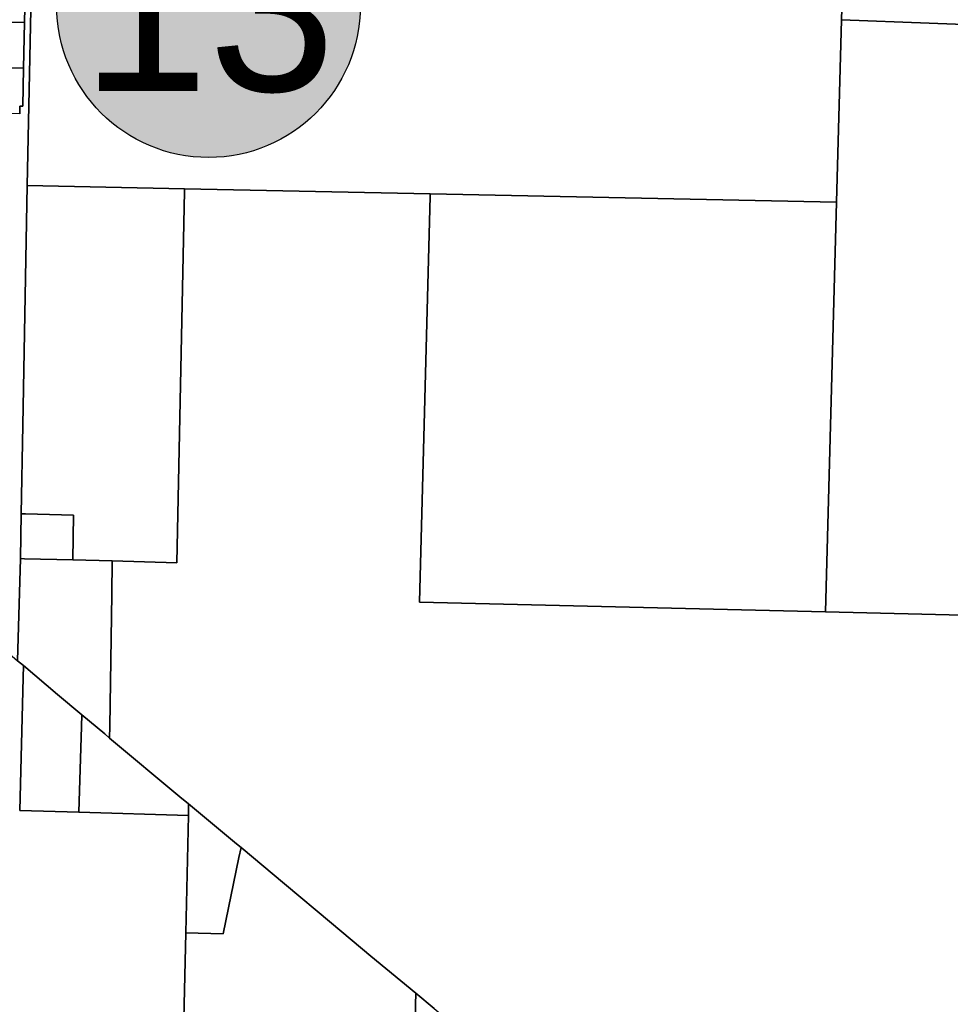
# Model space of a CAD drawing. Header units: feet. Extents: x 1267057 to 1687180, y 157668 to 661817.
# Tile 59 of 157: x 1337281 to 1340347, y 275203 to 278448. Entities that reach past the tile are written whole.
import ezdxf
from ezdxf.enums import TextEntityAlignment as Align

# ---------------------------------------------------------------- set-up
doc = ezdxf.new("R2010")
doc.units = ezdxf.units.FT
doc.header["$MEASUREMENT"] = 0
for name, color, linetype in [('Hatch-sign', 9, 'Continuous'), ('mercercounty', 247, 'Continuous'), ('SHEET', 4, 'Continuous')]:
    doc.layers.add(name, color=color, linetype=linetype)
doc.styles.get("Standard").update_dxf_attribs({"font": 'font31.shx'})

msp = doc.modelspace()

# ---------------------------------------------------------------- hatches: boundary and pattern name
at = {"layer": 'Hatch-sign'}
h = msp.add_hatch(color=256, dxfattribs=at)
h.dxf.hatch_style = 1
edge = h.paths.add_edge_path()
edge.add_arc((1337903.3, 278493.7), 500, 0, 360)

# ---------------------------------------------------------------- linework, layer by layer
at = {"layer": 'mercercounty'}
for points in [[(1337823.8, 277890.7), (1337305.7, 277901.3), (1337321, 278639.1), (1337330, 279073.5), (1337333.5, 279245.9), (1337348.5, 279245.6), (1338661.2, 279221.9), (1338654.6, 278926.1), (1338849.6, 278923.1), (1338889.6, 278922.5), (1339106.6, 278919.2), (1339113.1, 279214.7), (1339114.9, 279294.2), (1339115.5, 279324.9), (1340006.8, 279104.2), (1339994.3, 278630.5), (1339989.2, 278447.7), (1339972.7, 277847), (1338633.5, 277874.3), (1337823.8, 277890.7)], [(1339994.3, 278630.5), (1340288.9, 278624.5), (1340300.3, 279033.6), (1340310.1, 279031.2), (1340592, 278963.4), (1340566.5, 278425.2), (1339989.2, 278447.7), (1339994.3, 278630.5)], [(1337297, 278438.7), (1337116.4, 278441.6), (1337016.4, 278443.3), (1337017.8, 278522.6), (1337019.8, 278643.7), (1337079, 278642.8), (1337120, 278642.1), (1337291, 278639.5), (1337301, 278639.4), (1337297, 278438.7)], [(1337294, 278288.2), (1337113.6, 278291.2), (1337013.7, 278293), (1337015.4, 278388.1), (1337016.4, 278443.3), (1337116.4, 278441.6), (1337297, 278438.7), (1337294, 278288.2)], [(1337010.9, 278142.6), (1337013, 278253.5), (1337013.7, 278293), (1337113.6, 278291.2), (1337294, 278288.2), (1337291.5, 278162.8), (1337281.6, 278163), (1337281.1, 278137.9), (1337110.7, 278140.8), (1337010.9, 278142.6)], [(1337585.8, 276664.1), (1337455.8, 276667.5), (1337458.9, 276815.1), (1337300.3, 276819.3), (1337286.2, 276819.7), (1337291.9, 277111.5), (1337305.7, 277901.3), (1337823.8, 277890.7), (1337823.6, 277882.7), (1337799, 276658.5), (1337585.8, 276664.1)], [(1339972.7, 277847), (1339935.5, 276496.2), (1338598.5, 276528.7), (1338633.2, 277866.3), (1338633.5, 277874.3), (1339972.7, 277847)], [(1337455.8, 276667.5), (1337296.9, 276671.6), (1337283.4, 276672), (1337286.2, 276819.7), (1337300.3, 276819.3), (1337458.9, 276815.1), (1337455.8, 276667.5)], [(1337486.3, 276157.1), (1337405.8, 276224.5), (1337293.8, 276319.5), (1337274.2, 276334.9), (1337283.4, 276672), (1337296.9, 276671.6), (1337455.8, 276667.5), (1337585.8, 276664.1), (1337584.2, 276553.2), (1337578, 276119.4), (1337577.5, 276080.8), (1337561.7, 276094), (1337486.3, 276157.1)], [(1337836.9, 275825.5), (1337828.1, 275439.2), (1337792.8, 273880.7), (1337215.2, 273894.9), (1337252, 275230.1), (1337223.4, 275230.9), (1337230.3, 275556.2), (1337235.9, 275824), (1337246.3, 276317.6), (1337247.1, 276358.1), (1337274.2, 276334.9), (1337293.8, 276319.5), (1337292.6, 276279.1), (1337281.2, 275841.7), (1337476, 275836), (1337836.9, 275825.5)], [(1337486.3, 276157.1), (1337485.1, 276119), (1337476, 275836), (1337281.2, 275841.7), (1337292.6, 276279.1), (1337293.8, 276319.5), (1337405.8, 276224.5), (1337486.3, 276157.1)], [(1337836.9, 275825.5), (1337476, 275836), (1337485.1, 276119), (1337486.3, 276157.1), (1337561.7, 276094), (1337577.5, 276080.8), (1337809.3, 275887.4), (1337837.7, 275863.7), (1337836.9, 275825.5)], [(1337836.9, 275825.5), (1337837.7, 275863.7), (1337995.5, 275732.6), (1338010.3, 275720.2), (1338003.4, 275686.9), (1337951.5, 275435.9), (1337828.1, 275439.2), (1337836.9, 275825.5)], [(1338586.3, 275239.7), (1338585.4, 275201.6), (1338554.7, 273862.1), (1337792.8, 273880.7), (1337828.1, 275439.2), (1337951.5, 275435.9), (1338003.4, 275686.9), (1338010.3, 275720.2), (1338153.9, 275600.4), (1338309, 275470.4), (1338438.5, 275361.6), (1338586.3, 275239.7)], [(1339219.9, 273845.8), (1338554.7, 273862.1), (1338585.4, 275201.6), (1338586.3, 275239.7), (1338647.1, 275189.6), (1338809.6, 275055), (1338980, 274913.3), (1339090.7, 274820.4), (1339220.2, 274711.7), (1339250, 274686.5), (1339248.6, 274648.4), (1339219.9, 273845.8)]]:
    msp.add_lwpolyline(points, close=True, dxfattribs=at)
for points in [[(1337321, 278639.1), (1337305.7, 277901.3), (1337291.9, 277111.5), (1337286.2, 276819.7), (1337283.4, 276672), (1337274.2, 276334.9)], [(1337281.1, 278137.9), (1337281.6, 278163), (1337291.5, 278162.8), (1337294, 278288.2), (1337297, 278438.7), (1337301, 278639.4)], [(1340615.9, 276479.7), (1339935.5, 276496.2), (1339972.7, 277847), (1339989.2, 278447.7), (1340566.5, 278425.2)], [(1338647.1, 275189.6), (1338586.3, 275239.7), (1338438.5, 275361.6), (1338309, 275470.4), (1338153.9, 275600.4), (1338010.3, 275720.2), (1337995.5, 275732.6), (1337837.7, 275863.7), (1337809.3, 275887.4), (1337577.5, 276080.8), (1337578, 276119.4), (1337584.2, 276553.2), (1337585.8, 276664.1), (1337799, 276658.5), (1337823.6, 277882.7), (1337823.8, 277890.7), (1338633.5, 277874.3), (1338633.2, 277866.3), (1338598.5, 276528.7), (1339935.5, 276496.2), (1340615.9, 276479.7)]]:
    msp.add_lwpolyline(points, dxfattribs=at)
at = {"layer": 'SHEET'}
msp.add_circle((1337903.3, 278493.7), 500, dxfattribs=at)

# ---------------------------------------------------------------- texts
msp.add_text('13', height=562.5, dxfattribs=at).set_placement((1337903.3, 278493.7), align=Align.MIDDLE_CENTER)

doc.saveas('drawing.dxf')
